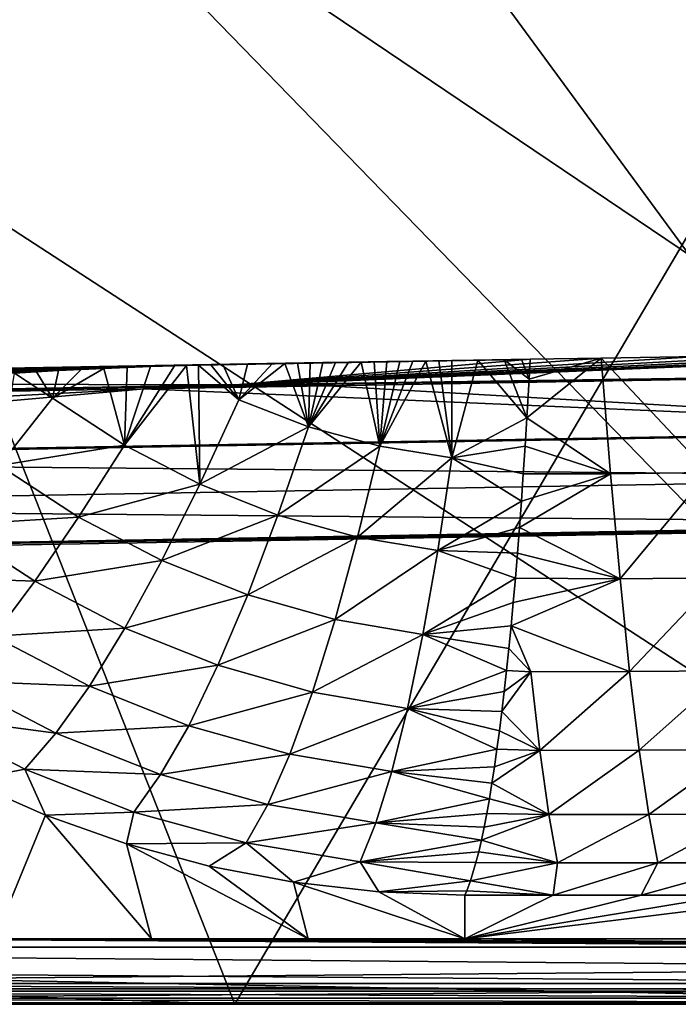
# Model space of a CAD drawing. Header units: inches. Extents: x -10.5 to 10.4, y -7.1 to 7.1.
# Tile 3 of 12: x -3.3 to 0.5, y -7.1 to -1.5. Entities that reach past the tile are written whole.
import ezdxf

# ---------------------------------------------------------------- set-up
doc = ezdxf.new("R2010")
doc.units = ezdxf.units.IN
doc.layers.get('0').update_dxf_attribs({"true_color": 0xc2ced6})

msp = doc.modelspace()

# ---------------------------------------------------------------- linework, layer by layer
for points in [[(-10.5009, 7.0866), (-10.5009, -7.0866), (3.2786, -7.0866), (-10.5009, 7.0866)], [(3.2786, -7.0866), (3.2786, 7.0866), (-10.5009, 7.0866), (3.2786, -7.0866)], [(3.6563, 7.0866), (-6.6038, 6.8898), (3.6563, -7.0866), (3.6563, 7.0866)], [(-7.5591, 6.8898), (-2.0418, -7.0866), (-7.5591, -6.8898), (-7.5591, 6.8898)], [(-2.0418, -7.0866), (-7.5591, 6.8898), (5.9905, 6.5472), (-2.0418, -7.0866)], [(3.6563, -7.0866), (-6.6038, 6.8898), (-6.6038, -6.8898), (3.6563, -7.0866)], [(3.6563, -7.0866), (-6.6038, -6.8898), (-6.6038, 6.8898), (3.6563, -7.0866)], [(6.2237, 6.5472), (3.6563, -7.0866), (-6.6038, 6.8898), (6.2237, 6.5472)], [(3.2786, -7.0866), (-2.0418, -7.0866), (5.9905, 6.5472), (3.2786, -7.0866)], [(-10.5009, 4.6063), (2.8191, -4.3738), (-10.5009, -4.6063), (-10.5009, 4.6063)], [(-10.5009, 4.6063), (2.8191, 4.3738), (2.8191, -4.3738), (-10.5009, 4.6063)], [(10.1132, -1.3595), (-7.4409, 0), (3.2786, -6.9685), (10.1132, -1.3595)], [(3.2786, -6.9685), (-7.4409, 0), (-7.4409, -6.8898), (3.2786, -6.9685)], [(-1.9639, -3.5716), (2.8014, -3.3732), (-2.0364, -3.5727), (-1.9639, -3.5716)], [(2.8014, -3.3732), (2.2486, -3.3827), (-2.0364, -3.5727), (2.8014, -3.3732)], [(1.6957, -3.3923), (-2.0364, -3.5727), (2.2486, -3.3827), (1.6957, -3.3923)], [(-2.0364, -3.5727), (1.6957, -3.3923), (1.1428, -3.4018), (-2.0364, -3.5727)], [(1.1428, -3.4018), (0.59, -3.4113), (-2.0364, -3.5727), (1.1428, -3.4018)], [(-1.9639, -3.5716), (2.8037, -3.5019), (2.8014, -3.3732), (-1.9639, -3.5716)], [(-7.8853, -3.5589), (-0.3664, -3.4277), (-0.4159, -3.4285), (-7.8853, -3.5589)], [(-2.0364, -3.5727), (-0.3664, -3.4277), (-7.8853, -3.5589), (-2.0364, -3.5727)], [(-7.8853, -3.5589), (-0.4159, -3.4285), (-0.5149, -3.4302), (-7.8853, -3.5589)], [(-7.8853, -3.5589), (-0.5149, -3.4302), (-0.6633, -3.4327), (-7.8853, -3.5589)], [(-7.8853, -3.5589), (-0.6633, -3.4327), (-0.8114, -3.435), (-7.8853, -3.5589)], [(-0.8114, -3.435), (-0.8853, -3.4362), (-7.8853, -3.5589), (-0.8114, -3.435)], [(-7.8853, -3.5589), (-0.8853, -3.4362), (-0.9591, -3.4374), (-7.8853, -3.5589)], [(-0.9591, -3.4374), (-1.0327, -3.4385), (-7.8853, -3.5589), (-0.9591, -3.4374)], [(-7.8853, -3.5589), (-1.0327, -3.4385), (-1.1061, -3.4397), (-7.8853, -3.5589)], [(-7.8853, -3.5589), (-1.1061, -3.4397), (-1.1794, -3.4408), (-7.8853, -3.5589)], [(-7.8853, -3.5589), (-1.1794, -3.4408), (-1.2525, -3.442), (-7.8853, -3.5589)], [(-7.8853, -3.5589), (-1.2525, -3.442), (-1.3254, -3.4432), (-7.8853, -3.5589)], [(-7.8853, -3.5589), (-1.3254, -3.4432), (-1.3981, -3.4443), (-7.8853, -3.5589)], [(-7.8853, -3.5589), (-1.3981, -3.4443), (-1.4705, -3.4455), (-7.8853, -3.5589)], [(-7.8853, -3.5589), (-1.4705, -3.4455), (-1.5427, -3.4467), (-7.8853, -3.5589)], [(-7.8853, -3.5589), (-1.5427, -3.4467), (-1.6146, -3.448), (-7.8853, -3.5589)], [(-7.8853, -3.5589), (-1.6146, -3.448), (-1.6863, -3.4492), (-7.8853, -3.5589)], [(-7.8853, -3.5589), (-1.6863, -3.4492), (-1.7576, -3.4506), (-7.8853, -3.5589)], [(-1.7576, -3.4506), (-1.8287, -3.4519), (-7.8853, -3.5589), (-1.7576, -3.4506)], [(-7.8853, -3.5589), (-1.8287, -3.4519), (-1.9698, -3.4548), (-7.8853, -3.5589)], [(-1.9698, -3.4548), (-2.1095, -3.4579), (-7.8853, -3.5589), (-1.9698, -3.4548)], [(-7.8853, -3.5589), (-2.1095, -3.4579), (-2.1789, -3.4595), (-7.8853, -3.5589)], [(-7.8853, -3.5589), (-2.1789, -3.4595), (-2.2478, -3.4613), (-7.8853, -3.5589)], [(-7.8853, -3.5589), (-2.2478, -3.4613), (-2.3164, -3.4631), (-7.8853, -3.5589)], [(-2.3164, -3.4631), (-2.2478, -3.4613), (-2.2405, -4.1361), (-2.3164, -3.4631)], [(-2.1789, -3.4595), (-2.0199, -3.6584), (-2.2478, -3.4613), (-2.1789, -3.4595)], [(-2.0199, -3.6584), (-2.2405, -4.1361), (-2.2478, -3.4613), (-2.0199, -3.6584)], [(-2.0199, -3.6584), (-2.1789, -3.4595), (-2.1095, -3.4579), (-2.0199, -3.6584)], [(-2.0199, -3.6584), (-2.1095, -3.4579), (-1.9698, -3.4548), (-2.0199, -3.6584)], [(0.59, -3.4113), (0.0371, -3.4208), (-2.0364, -3.5727), (0.59, -3.4113)], [(0.0371, -3.4208), (-0.3664, -3.4277), (-2.0364, -3.5727), (0.0371, -3.4208)], [(-1.8287, -3.4519), (-1.7576, -3.4506), (-2.0199, -3.6584), (-1.8287, -3.4519)], [(-1.7576, -3.4506), (-1.6248, -3.8116), (-2.0199, -3.6584), (-1.7576, -3.4506)], [(-1.8287, -3.4519), (-2.0199, -3.6584), (-1.9698, -3.4548), (-1.8287, -3.4519)], [(-1.6248, -3.8116), (-1.7576, -3.4506), (-1.6863, -3.4492), (-1.6248, -3.8116)], [(-1.6863, -3.4492), (-1.6146, -3.448), (-1.6248, -3.8116), (-1.6863, -3.4492)], [(-1.3254, -3.4432), (-1.2199, -3.9212), (-1.6248, -3.8116), (-1.3254, -3.4432)], [(-1.6248, -3.8116), (-1.3981, -3.4443), (-1.3254, -3.4432), (-1.6248, -3.8116)], [(-1.3981, -3.4443), (-1.6248, -3.8116), (-1.4705, -3.4455), (-1.3981, -3.4443)], [(-1.6248, -3.8116), (-1.5427, -3.4467), (-1.4705, -3.4455), (-1.6248, -3.8116)], [(-1.6248, -3.8116), (-1.6146, -3.448), (-1.5427, -3.4467), (-1.6248, -3.8116)], [(-1.2199, -3.9212), (-1.3254, -3.4432), (-1.2525, -3.442), (-1.2199, -3.9212)], [(-1.1794, -3.4408), (-1.2199, -3.9212), (-1.2525, -3.442), (-1.1794, -3.4408)], [(-1.2199, -3.9212), (-0.9591, -3.4374), (-0.81, -3.9859), (-1.2199, -3.9212)], [(-0.9591, -3.4374), (-1.2199, -3.9212), (-1.0327, -3.4385), (-0.9591, -3.4374)], [(-1.2199, -3.9212), (-1.1061, -3.4397), (-1.0327, -3.4385), (-1.2199, -3.9212)], [(-1.1794, -3.4408), (-1.1061, -3.4397), (-1.2199, -3.9212), (-1.1794, -3.4408)], [(-0.9591, -3.4374), (-0.8853, -3.4362), (-0.81, -3.9859), (-0.9591, -3.4374)], [(-0.8114, -3.435), (-0.81, -3.9859), (-0.8853, -3.4362), (-0.8114, -3.435)], [(-0.6633, -3.4327), (-0.81, -3.9859), (-0.8114, -3.435), (-0.6633, -3.4327)], [(-0.81, -3.9859), (-0.6633, -3.4327), (-0.3852, -3.7598), (-0.81, -3.9859)], [(-0.3852, -3.7598), (-0.6633, -3.4327), (-0.5149, -3.4302), (-0.3852, -3.7598)], [(-0.4159, -3.4285), (-0.3725, -3.5398), (-0.5149, -3.4302), (-0.4159, -3.4285)], [(-0.5149, -3.4302), (-0.3725, -3.5398), (-0.3852, -3.7598), (-0.5149, -3.4302)], [(-0.4159, -3.4285), (-0.3664, -3.4277), (-0.3725, -3.5398), (-0.4159, -3.4285)], [(0.0371, -3.4208), (-0.3852, -3.7598), (-0.3725, -3.5398), (0.0371, -3.4208)], [(0.0894, -4.0777), (-0.3852, -3.7598), (0.0371, -3.4208), (0.0894, -4.0777)], [(-0.3725, -3.5398), (-0.3664, -3.4277), (0.0371, -3.4208), (-0.3725, -3.5398)], [(0.0371, -3.4208), (0.59, -3.4113), (0.645, -4.0706), (0.0371, -3.4208)], [(0.645, -4.0706), (0.0894, -4.0777), (0.0371, -3.4208), (0.645, -4.0706)], [(-7.8853, -3.5589), (-2.3164, -3.4631), (-2.3845, -3.4651), (-7.8853, -3.5589)], [(-2.3845, -3.4651), (-2.5197, -3.4693), (-7.8853, -3.5589), (-2.3845, -3.4651)], [(-7.8853, -3.57), (-2.5197, -3.4693), (-2.6531, -3.4739), (-7.8853, -3.57)], [(-7.8853, -3.5589), (-2.5197, -3.4693), (-7.8853, -3.57), (-7.8853, -3.5589)], [(-2.6531, -3.4739), (-2.7847, -3.4792), (-7.8853, -3.57), (-2.6531, -3.4739)], [(-7.8853, -3.57), (-2.7847, -3.4792), (-2.9145, -3.485), (-7.8853, -3.57)], [(-7.8853, -3.57), (-2.9145, -3.485), (-3.0423, -3.4915), (-7.8853, -3.57)], [(-7.8853, -3.57), (-3.0423, -3.4915), (-3.1681, -3.4987), (-7.8853, -3.57)], [(-7.8853, -3.57), (-3.1681, -3.4987), (-3.2917, -3.5068), (-7.8853, -3.57)], [(-3.0763, -3.6488), (-3.3785, -4.03), (-3.2917, -3.5068), (-3.0763, -3.6488)], [(-3.0763, -3.6488), (-3.2917, -3.5068), (-3.1681, -3.4987), (-3.0763, -3.6488)], [(-3.0423, -3.4915), (-3.0763, -3.6488), (-3.1681, -3.4987), (-3.0423, -3.4915)], [(-3.0763, -3.6488), (-2.7847, -3.4792), (-2.6687, -3.9144), (-3.0763, -3.6488)], [(-3.0763, -3.6488), (-2.9145, -3.485), (-2.7847, -3.4792), (-3.0763, -3.6488)], [(-3.0763, -3.6488), (-3.0423, -3.4915), (-2.9145, -3.485), (-3.0763, -3.6488)], [(-2.6531, -3.4739), (-2.6687, -3.9144), (-2.7847, -3.4792), (-2.6531, -3.4739)], [(-2.6687, -3.9144), (-2.3164, -3.4631), (-2.2405, -4.1361), (-2.6687, -3.9144)], [(-2.3845, -3.4651), (-2.3164, -3.4631), (-2.6687, -3.9144), (-2.3845, -3.4651)], [(-2.3845, -3.4651), (-2.6687, -3.9144), (-2.5197, -3.4693), (-2.3845, -3.4651)], [(-2.6531, -3.4739), (-2.5197, -3.4693), (-2.6687, -3.9144), (-2.6531, -3.4739)], [(-1.9639, -3.5716), (-1.8972, -3.5712), (2.8037, -3.5019), (-1.9639, -3.5716)], [(2.8037, -3.5019), (-1.8972, -3.5712), (-1.8534, -3.5716), (2.8037, -3.5019)], [(2.8037, -3.5019), (-1.8395, -3.5727), (-1.8534, -3.5742), (2.8037, -3.5019)], [(-1.5155, -3.5773), (2.8037, -3.5019), (-1.8534, -3.5742), (-1.5155, -3.5773)], [(-1.8534, -3.5716), (-1.8395, -3.5727), (2.8037, -3.5019), (-1.8534, -3.5716)], [(2.8094, -3.8263), (2.8037, -3.5019), (-1.5155, -3.5773), (2.8094, -3.8263)], [(-2.0364, -3.5727), (-7.8853, -3.5589), (-7.8833, -3.6744), (-2.0364, -3.5727)], [(-7.8833, -3.6744), (-2.1088, -3.5742), (-2.0364, -3.5727), (-7.8833, -3.6744)], [(-2.1088, -3.5742), (-7.8833, -3.6744), (-2.1755, -3.5761), (-2.1088, -3.5742)], [(-1.9639, -3.5716), (-2.2194, -3.578), (-2.2332, -3.5795), (-1.9639, -3.5716)], [(-1.9639, -3.5716), (-2.2332, -3.5795), (-2.2194, -3.5806), (-1.9639, -3.5716)], [(-2.2194, -3.5806), (-2.1755, -3.581), (-1.8972, -3.5712), (-2.2194, -3.5806)], [(-1.9639, -3.5716), (-2.2194, -3.5806), (-1.8972, -3.5712), (-1.9639, -3.5716)], [(-1.9639, -3.5716), (-2.0364, -3.5727), (-2.2194, -3.578), (-1.9639, -3.5716)], [(-2.2194, -3.578), (-2.0364, -3.5727), (-2.1088, -3.5742), (-2.2194, -3.578)], [(-2.1088, -3.5742), (-2.1755, -3.5761), (-2.2194, -3.578), (-2.1088, -3.5742)], [(-1.8972, -3.5712), (-2.1755, -3.581), (-1.8534, -3.5716), (-1.8972, -3.5712)], [(-1.8534, -3.5716), (-2.1755, -3.581), (-1.8395, -3.5727), (-1.8534, -3.5716)], [(-2.1755, -3.581), (-2.1088, -3.5806), (-1.8395, -3.5727), (-2.1755, -3.581)], [(-2.1088, -3.5806), (-1.8534, -3.5742), (-1.8395, -3.5727), (-2.1088, -3.5806)], [(-2.0364, -3.5795), (-1.8534, -3.5742), (-2.1088, -3.5806), (-2.0364, -3.5795)], [(-2.0364, -3.5795), (-1.8972, -3.5761), (-1.8534, -3.5742), (-2.0364, -3.5795)], [(-1.8534, -3.5742), (-1.8972, -3.5761), (-1.5155, -3.5773), (-1.8534, -3.5742)], [(-7.8833, -3.6744), (-2.2194, -3.578), (-2.1755, -3.5761), (-7.8833, -3.6744)], [(-2.2194, -3.578), (-7.8833, -3.6744), (-7.8217, -3.6787), (-2.2194, -3.578)], [(-2.2194, -3.578), (-7.8217, -3.6787), (-2.2332, -3.5795), (-2.2194, -3.578)], [(-7.8217, -3.6787), (-7.076, -3.6744), (-2.2332, -3.5795), (-7.8217, -3.6787)], [(-7.076, -3.6744), (-2.2194, -3.5806), (-2.2332, -3.5795), (-7.076, -3.6744)], [(-7.076, -3.6744), (-2.5572, -3.5955), (-2.2194, -3.5806), (-7.076, -3.6744)], [(-7.076, -3.8367), (-7.076, -3.9989), (-2.5572, -3.5955), (-7.076, -3.8367)], [(-7.076, -3.9989), (2.8094, -3.8263), (-2.5572, -3.5955), (-7.076, -3.9989)], [(-7.076, -3.6744), (-7.076, -3.8367), (-2.5572, -3.5955), (-7.076, -3.6744)], [(-2.0364, -3.5795), (-2.5572, -3.5955), (-1.5155, -3.5773), (-2.0364, -3.5795)], [(2.8094, -3.8263), (-1.5155, -3.5773), (-2.5572, -3.5955), (2.8094, -3.8263)], [(-2.0364, -3.5795), (-2.1088, -3.5806), (-2.5572, -3.5955), (-2.0364, -3.5795)], [(-2.2194, -3.5806), (-2.5572, -3.5955), (-2.1755, -3.581), (-2.2194, -3.5806)], [(-2.1088, -3.5806), (-2.1755, -3.581), (-2.5572, -3.5955), (-2.1088, -3.5806)], [(-1.8972, -3.5761), (-2.0364, -3.5795), (-1.9639, -3.578), (-1.8972, -3.5761)], [(-2.0364, -3.5795), (-1.5155, -3.5773), (-1.9639, -3.578), (-2.0364, -3.5795)], [(-1.5155, -3.5773), (-1.8972, -3.5761), (-1.9639, -3.578), (-1.5155, -3.5773)], [(-3.3785, -4.03), (-3.0763, -3.6488), (-2.6687, -3.9144), (-3.3785, -4.03)], [(-2.2405, -4.1361), (-2.0199, -3.6584), (-1.6248, -3.8116), (-2.2405, -4.1361)], [(-0.3952, -3.9208), (-0.81, -3.9859), (-0.3852, -3.7598), (-0.3952, -3.9208)], [(-0.3952, -3.9208), (-0.3852, -3.7598), (0.0894, -4.0777), (-0.3952, -3.9208)], [(-7.0811, -4.0049), (2.8095, -3.8323), (-7.076, -3.9989), (-7.0811, -4.0049)], [(2.8095, -3.8323), (-7.0811, -4.0049), (2.8142, -4.095), (2.8095, -3.8323)], [(-7.076, -3.9989), (2.8095, -3.8323), (2.8094, -3.8263), (-7.076, -3.9989)], [(-1.6248, -3.8116), (-1.7974, -4.3111), (-2.2405, -4.1361), (-1.6248, -3.8116)], [(-1.7974, -4.3111), (-1.6248, -3.8116), (-1.2199, -3.9212), (-1.7974, -4.3111)], [(-2.6687, -3.9144), (-2.9284, -4.3239), (-3.3785, -4.03), (-2.6687, -3.9144)], [(-2.9284, -4.3239), (-2.6687, -3.9144), (-2.2405, -4.1361), (-2.9284, -4.3239)], [(-1.2199, -3.9212), (-1.3454, -4.4372), (-1.7974, -4.3111), (-1.2199, -3.9212)], [(-1.3454, -4.4372), (-1.2199, -3.9212), (-0.81, -3.9859), (-1.3454, -4.4372)], [(-0.81, -3.9859), (-0.3952, -3.9208), (-0.4056, -4.0783), (-0.81, -3.9859)], [(-0.3952, -3.9208), (0.0894, -4.0777), (-0.4056, -4.0783), (-0.3952, -3.9208)], [(-7.0783, -4.2677), (2.8142, -4.095), (-7.0811, -4.0049), (-7.0783, -4.2677)], [(-0.81, -3.9859), (-0.8907, -4.5126), (-1.3454, -4.4372), (-0.81, -3.9859)], [(-0.8907, -4.5126), (-0.81, -3.9859), (-0.4163, -4.232), (-0.8907, -4.5126)], [(-0.81, -3.9859), (-0.4056, -4.0783), (-0.4163, -4.232), (-0.81, -3.9859)], [(-3.6641, -4.3686), (-3.3785, -4.03), (-2.9284, -4.3239), (-3.6641, -4.3686)], [(0.1434, -4.6728), (0.0894, -4.0777), (0.645, -4.0706), (0.1434, -4.6728)], [(0.645, -4.0706), (0.7018, -4.6679), (0.1434, -4.6728), (0.645, -4.0706)], [(2.8142, -4.095), (-7.0783, -4.2677), (2.8188, -4.3577), (2.8142, -4.095)], [(0.0894, -4.0777), (0.1434, -4.6728), (-0.4273, -4.3819), (0.0894, -4.0777)], [(-0.4163, -4.232), (0.0894, -4.0777), (-0.4273, -4.3819), (-0.4163, -4.232)], [(0.0894, -4.0777), (-0.4163, -4.232), (-0.4056, -4.0783), (0.0894, -4.0777)], [(-2.2405, -4.1361), (-2.4564, -4.5694), (-2.9284, -4.3239), (-2.2405, -4.1361)], [(-2.4564, -4.5694), (-2.2405, -4.1361), (-1.7974, -4.3111), (-2.4564, -4.5694)], [(-0.4163, -4.232), (-0.4273, -4.3819), (-0.8907, -4.5126), (-0.4163, -4.232)], [(2.8188, -4.3577), (-7.0783, -4.2677), (-7.0755, -4.5304), (2.8188, -4.3577)], [(-2.9284, -4.3239), (-3.1769, -4.687), (-3.6641, -4.3686), (-2.9284, -4.3239)], [(-3.1769, -4.687), (-2.9284, -4.3239), (-2.4564, -4.5694), (-3.1769, -4.687)], [(-1.7974, -4.3111), (-1.9689, -4.7635), (-2.4564, -4.5694), (-1.7974, -4.3111)], [(-1.9689, -4.7635), (-1.7974, -4.3111), (-1.3454, -4.4372), (-1.9689, -4.7635)], [(2.8191, -4.3738), (-7.0755, -4.5304), (-10.5009, -4.6063), (2.8191, -4.3738)], [(2.8188, -4.3577), (-7.0755, -4.5304), (2.8189, -4.3657), (2.8188, -4.3577)], [(2.8191, -4.3738), (2.8189, -4.3657), (-7.0755, -4.5304), (2.8191, -4.3738)], [(-3.9305, -4.6598), (-3.6641, -4.3686), (-3.1769, -4.687), (-3.9305, -4.6598)], [(-0.8907, -4.5126), (-0.4273, -4.3819), (-0.4387, -4.5278), (-0.8907, -4.5126)], [(-0.4273, -4.3819), (0.1434, -4.6728), (-0.4387, -4.5278), (-0.4273, -4.3819)], [(-1.3454, -4.4372), (-1.4727, -4.9038), (-1.9689, -4.7635), (-1.3454, -4.4372)], [(-1.4727, -4.9038), (-1.3454, -4.4372), (-0.8907, -4.5126), (-1.4727, -4.9038)], [(-0.8907, -4.5126), (-0.9747, -4.9884), (-1.4727, -4.9038), (-0.8907, -4.5126)], [(-0.9747, -4.9884), (-0.8907, -4.5126), (-0.4504, -4.6695), (-0.9747, -4.9884)], [(-0.4387, -4.5278), (-0.4504, -4.6695), (-0.8907, -4.5126), (-0.4387, -4.5278)], [(-2.4564, -4.5694), (-2.6659, -4.953), (-3.1769, -4.687), (-2.4564, -4.5694)], [(-2.6659, -4.953), (-2.4564, -4.5694), (-1.9689, -4.7635), (-2.6659, -4.953)], [(-0.4387, -4.5278), (0.1434, -4.6728), (-0.4504, -4.6695), (-0.4387, -4.5278)], [(-3.1769, -4.687), (-3.4121, -4.9989), (-3.9305, -4.6598), (-3.1769, -4.687)], [(-3.4121, -4.9989), (-3.1769, -4.687), (-2.6659, -4.953), (-3.4121, -4.9989)], [(-0.4504, -4.6695), (-0.4624, -4.807), (-0.9747, -4.9884), (-0.4504, -4.6695)], [(-0.4747, -4.9401), (0.1434, -4.6728), (0.198, -5.1978), (-0.4747, -4.9401)], [(-0.4624, -4.807), (0.1434, -4.6728), (-0.4747, -4.9401), (-0.4624, -4.807)], [(-0.4504, -4.6695), (0.1434, -4.6728), (-0.4624, -4.807), (-0.4504, -4.6695)], [(0.198, -5.1978), (0.1434, -4.6728), (0.7018, -4.6679), (0.198, -5.1978)], [(0.7018, -4.6679), (0.7593, -5.1947), (0.198, -5.1978), (0.7018, -4.6679)], [(-1.9689, -4.7635), (-2.1381, -5.1634), (-2.6659, -4.953), (-1.9689, -4.7635)], [(-2.1381, -5.1634), (-1.9689, -4.7635), (-1.4727, -4.9038), (-2.1381, -5.1634)], [(-0.4624, -4.807), (-0.4747, -4.9401), (-0.9747, -4.9884), (-0.4624, -4.807)], [(-1.4727, -4.9038), (-1.6008, -5.3157), (-2.1381, -5.1634), (-1.4727, -4.9038)], [(-1.6008, -5.3157), (-1.4727, -4.9038), (-0.9747, -4.9884), (-1.6008, -5.3157)], [(-2.6659, -4.953), (-2.8674, -5.282), (-3.4121, -4.9989), (-2.6659, -4.953)], [(-2.8674, -5.282), (-2.6659, -4.953), (-2.1381, -5.1634), (-2.8674, -5.282)], [(-0.9747, -4.9884), (-0.4747, -4.9401), (-0.4874, -5.0687), (-0.9747, -4.9884)], [(-0.4874, -5.0687), (-0.4747, -4.9401), (-0.3632, -5.2007), (-0.4874, -5.0687)], [(-0.4747, -4.9401), (0.198, -5.1978), (-0.3632, -5.2007), (-0.4747, -4.9401)], [(-3.6291, -5.2523), (-3.4121, -4.9989), (-2.8674, -5.282), (-3.6291, -5.2523)], [(-0.9747, -4.9884), (-1.0618, -5.408), (-1.6008, -5.3157), (-0.9747, -4.9884)], [(-0.5003, -5.1926), (-1.0618, -5.408), (-0.9747, -4.9884), (-0.5003, -5.1926)], [(-0.4874, -5.0687), (-0.5003, -5.1926), (-0.9747, -4.9884), (-0.4874, -5.0687)], [(-0.3632, -5.2007), (-0.5003, -5.1926), (-0.4874, -5.0687), (-0.3632, -5.2007)], [(-2.1381, -5.1634), (-2.3038, -5.506), (-2.8674, -5.282), (-2.1381, -5.1634)], [(-2.3038, -5.506), (-2.1381, -5.1634), (-1.6008, -5.3157), (-2.3038, -5.506)], [(-1.0618, -5.408), (-0.5003, -5.1926), (-0.5135, -5.3118), (-1.0618, -5.408)], [(-0.3632, -5.2007), (-0.5135, -5.3118), (-0.5003, -5.1926), (-0.3632, -5.2007)], [(-0.5135, -5.3118), (-0.3632, -5.2007), (-0.527, -5.4262), (-0.5135, -5.3118)], [(-0.3632, -5.2007), (-0.3115, -5.6467), (-0.527, -5.4262), (-0.3632, -5.2007)], [(-0.3115, -5.6467), (-0.3632, -5.2007), (0.198, -5.1978), (-0.3115, -5.6467)], [(-0.3115, -5.6467), (0.198, -5.1978), (0.2526, -5.6453), (-0.3115, -5.6467)], [(0.2526, -5.6453), (0.198, -5.1978), (0.7593, -5.1947), (0.2526, -5.6453)], [(0.7593, -5.1947), (0.8167, -5.6436), (0.2526, -5.6453), (0.7593, -5.1947)], [(-3.8271, -5.4459), (-3.6291, -5.2523), (-3.0569, -5.5492), (-3.8271, -5.4459)], [(-2.8674, -5.282), (-3.0569, -5.5492), (-3.6291, -5.2523), (-2.8674, -5.282)], [(-3.0569, -5.5492), (-2.8674, -5.282), (-2.3038, -5.506), (-3.0569, -5.5492)], [(-1.6008, -5.3157), (-1.7291, -5.6682), (-2.3038, -5.506), (-1.6008, -5.3157)], [(-1.7291, -5.6682), (-1.6008, -5.3157), (-1.0618, -5.408), (-1.7291, -5.6682)], [(-0.5135, -5.3118), (-0.527, -5.4262), (-1.0618, -5.408), (-0.5135, -5.3118)], [(-1.0618, -5.408), (-1.1512, -5.7666), (-1.7291, -5.6682), (-1.0618, -5.408)], [(-1.0618, -5.408), (-0.5547, -5.6399), (-1.1512, -5.7666), (-1.0618, -5.408)], [(-0.5547, -5.6399), (-1.0618, -5.408), (-0.5407, -5.5356), (-0.5547, -5.6399)], [(-1.0618, -5.408), (-0.527, -5.4262), (-0.5407, -5.5356), (-1.0618, -5.408)], [(-3.0569, -5.5492), (-3.2336, -5.7532), (-3.8271, -5.4459), (-3.0569, -5.5492)], [(-3.8271, -5.4459), (-3.2336, -5.7532), (-3.5626, -5.8172), (-3.8271, -5.4459)], [(-0.5407, -5.5356), (-0.527, -5.4262), (-0.3115, -5.6467), (-0.5407, -5.5356)], [(-2.3038, -5.506), (-2.4629, -5.7838), (-3.0569, -5.5492), (-2.3038, -5.506)], [(-2.4629, -5.7838), (-2.3038, -5.506), (-1.7291, -5.6682), (-2.4629, -5.7838)], [(-3.2336, -5.7532), (-3.0569, -5.5492), (-2.4629, -5.7838), (-3.2336, -5.7532)], [(-0.3115, -5.6467), (-0.5547, -5.6399), (-0.5407, -5.5356), (-0.3115, -5.6467)], [(-1.1512, -5.7666), (-0.5547, -5.6399), (-0.5689, -5.7391), (-1.1512, -5.7666)], [(-0.3115, -5.6467), (-0.5689, -5.7391), (-0.5547, -5.6399), (-0.3115, -5.6467)], [(-1.7291, -5.6682), (-1.855, -5.9536), (-2.4629, -5.7838), (-1.7291, -5.6682)], [(-1.855, -5.9536), (-1.7291, -5.6682), (-1.1512, -5.7666), (-1.855, -5.9536)], [(-0.5833, -5.833), (-0.3115, -5.6467), (-0.2607, -6.0095), (-0.5833, -5.833)], [(-0.3115, -5.6467), (-0.5833, -5.833), (-0.5689, -5.7391), (-0.3115, -5.6467)], [(-0.2607, -6.0095), (-0.3115, -5.6467), (0.2526, -5.6453), (-0.2607, -6.0095)], [(0.2526, -5.6453), (0.3062, -6.0091), (-0.2607, -6.0095), (0.2526, -5.6453)], [(0.3062, -6.0091), (0.2526, -5.6453), (0.8167, -5.6436), (0.3062, -6.0091)], [(0.8167, -5.6436), (0.8731, -6.0085), (0.3062, -6.0091), (0.8167, -5.6436)], [(-0.5689, -5.7391), (-0.5833, -5.833), (-1.1512, -5.7666), (-0.5689, -5.7391)], [(-3.5626, -5.8172), (-3.2336, -5.7532), (-3.1167, -6.0135), (-3.5626, -5.8172)], [(-2.4629, -5.7838), (-2.6146, -5.9959), (-3.2336, -5.7532), (-2.4629, -5.7838)], [(-2.6146, -5.9959), (-3.1167, -6.0135), (-3.2336, -5.7532), (-2.6146, -5.9959)], [(-2.6146, -5.9959), (-2.4629, -5.7838), (-1.855, -5.9536), (-2.6146, -5.9959)], [(-1.1512, -5.7666), (-1.2412, -6.0568), (-1.855, -5.9536), (-1.1512, -5.7666)], [(-1.2412, -6.0568), (-1.1512, -5.7666), (-0.598, -5.9216), (-1.2412, -6.0568)], [(-1.1512, -5.7666), (-0.5833, -5.833), (-0.598, -5.9216), (-1.1512, -5.7666)], [(-3.4049, -6.7157), (-3.5626, -5.8172), (-3.1167, -6.0135), (-3.4049, -6.7157)], [(-0.5833, -5.833), (-0.2607, -6.0095), (-0.598, -5.9216), (-0.5833, -5.833)], [(-1.855, -5.9536), (-1.9778, -6.1714), (-2.6146, -5.9959), (-1.855, -5.9536)], [(-1.9778, -6.1714), (-1.855, -5.9536), (-1.2412, -6.0568), (-1.9778, -6.1714)], [(-0.598, -5.9216), (-0.6128, -6.0048), (-1.2412, -6.0568), (-0.598, -5.9216)], [(-0.598, -5.9216), (-0.2607, -6.0095), (-0.6128, -6.0048), (-0.598, -5.9216)], [(-2.5157, -6.7157), (-3.4049, -6.7157), (-3.1167, -6.0135), (-2.5157, -6.7157)], [(-3.1167, -6.0135), (-2.6146, -5.9959), (-2.6573, -6.1756), (-3.1167, -6.0135)], [(-2.6573, -6.1756), (-2.5157, -6.7157), (-3.1167, -6.0135), (-2.6573, -6.1756)], [(-2.6573, -6.1756), (-2.6146, -5.9959), (-1.9778, -6.1714), (-2.6573, -6.1756)], [(-1.2412, -6.0568), (-0.6128, -6.0048), (-0.6279, -6.0825), (-1.2412, -6.0568)], [(-0.2117, -6.2842), (-0.6431, -6.1546), (-0.2607, -6.0095), (-0.2117, -6.2842)], [(-0.2607, -6.0095), (-0.6431, -6.1546), (-0.6279, -6.0825), (-0.2607, -6.0095)], [(-0.6128, -6.0048), (-0.2607, -6.0095), (-0.6279, -6.0825), (-0.6128, -6.0048)], [(-0.2117, -6.2842), (-0.2607, -6.0095), (0.3062, -6.0091), (-0.2117, -6.2842)], [(0.3062, -6.0091), (0.358, -6.2843), (-0.2117, -6.2842), (0.3062, -6.0091)], [(0.358, -6.2843), (0.3062, -6.0091), (0.8731, -6.0085), (0.358, -6.2843)], [(0.8731, -6.0085), (0.9276, -6.2842), (0.358, -6.2843), (0.8731, -6.0085)], [(-1.2412, -6.0568), (-1.3312, -6.2778), (-1.9778, -6.1714), (-1.2412, -6.0568)], [(-1.3312, -6.2778), (-1.2412, -6.0568), (-0.6431, -6.1546), (-1.3312, -6.2778)], [(-1.2412, -6.0568), (-0.6279, -6.0825), (-0.6431, -6.1546), (-1.2412, -6.0568)], [(-2.6573, -6.1756), (-1.9778, -6.1714), (-2.1869, -6.3026), (-2.6573, -6.1756)], [(-1.6265, -6.7157), (-2.5157, -6.7157), (-2.6573, -6.1756), (-1.6265, -6.7157)], [(-2.6573, -6.1756), (-2.1869, -6.3026), (-1.6265, -6.7157), (-2.6573, -6.1756)], [(-2.1869, -6.3026), (-1.9778, -6.1714), (-1.7083, -6.3937), (-2.1869, -6.3026)], [(-1.9778, -6.1714), (-1.3312, -6.2778), (-1.7083, -6.3937), (-1.9778, -6.1714)], [(-0.6431, -6.1546), (-0.6585, -6.2211), (-1.3312, -6.2778), (-0.6431, -6.1546)], [(-0.6585, -6.2211), (-0.6431, -6.1546), (-0.2117, -6.2842), (-0.6585, -6.2211)], [(-1.3312, -6.2778), (-0.6585, -6.2211), (-0.674, -6.2819), (-1.3312, -6.2778)], [(-0.674, -6.2819), (-0.6585, -6.2211), (-0.2117, -6.2842), (-0.674, -6.2819)], [(-2.1869, -6.3026), (-1.7083, -6.3937), (-1.6265, -6.7157), (-2.1869, -6.3026)], [(-1.2242, -6.4485), (-1.7083, -6.3937), (-1.3312, -6.2778), (-1.2242, -6.4485)], [(-0.674, -6.2819), (-0.7055, -6.3861), (-1.3312, -6.2778), (-0.674, -6.2819)], [(-1.2242, -6.4485), (-1.3312, -6.2778), (-0.7055, -6.3861), (-1.2242, -6.4485)], [(-0.674, -6.2819), (-0.2117, -6.2842), (-0.7055, -6.3861), (-0.674, -6.2819)], [(-0.7055, -6.3861), (-0.2117, -6.2842), (-0.2366, -6.4669), (-0.7055, -6.3861)], [(-0.2366, -6.4669), (-0.2117, -6.2842), (0.358, -6.2843), (-0.2366, -6.4669)], [(0.358, -6.2843), (0.2641, -6.4669), (-0.2366, -6.4669), (0.358, -6.2843)], [(0.9276, -6.2842), (0.7649, -6.4669), (0.2641, -6.4669), (0.9276, -6.2842)], [(0.2641, -6.4669), (0.358, -6.2843), (0.9276, -6.2842), (0.2641, -6.4669)], [(-0.7373, -6.7157), (-1.6265, -6.7157), (-1.7083, -6.3937), (-0.7373, -6.7157)], [(-1.7083, -6.3937), (-1.2242, -6.4485), (-0.7373, -6.7157), (-1.7083, -6.3937)], [(-0.7055, -6.3861), (-0.7267, -6.4426), (-1.2242, -6.4485), (-0.7055, -6.3861)], [(-0.7267, -6.4426), (-0.7055, -6.3861), (-0.2366, -6.4669), (-0.7267, -6.4426)], [(-0.7373, -6.4669), (-1.2242, -6.4485), (-0.7267, -6.4426), (-0.7373, -6.4669)], [(-0.7373, -6.7157), (-1.2242, -6.4485), (-0.7373, -6.4669), (-0.7373, -6.7157)], [(-0.2366, -6.4669), (-0.7373, -6.4669), (-0.7267, -6.4426), (-0.2366, -6.4669)], [(0.7649, -6.4669), (1.2656, -6.4669), (-0.7373, -6.7157), (0.7649, -6.4669)], [(3.2786, -6.7157), (-0.7373, -6.7157), (1.2656, -6.4669), (3.2786, -6.7157)], [(0.2641, -6.4669), (0.7649, -6.4669), (-0.7373, -6.7157), (0.2641, -6.4669)], [(-0.7373, -6.7157), (-0.2366, -6.4669), (0.2641, -6.4669), (-0.7373, -6.7157)], [(-0.7373, -6.7157), (-0.7373, -6.4669), (-0.2366, -6.4669), (-0.7373, -6.7157)], [(3.2786, -6.7618), (-10.5009, -6.7618), (-4.294, -6.7157), (3.2786, -6.7618)], [(-4.294, -6.7157), (-3.4049, -6.7157), (3.2786, -6.7618), (-4.294, -6.7157)], [(3.2786, -6.7618), (-3.4049, -6.7157), (-2.5157, -6.7157), (3.2786, -6.7618)], [(3.2786, -6.7618), (-2.5157, -6.7157), (-1.6265, -6.7157), (3.2786, -6.7618)], [(3.2786, -6.7618), (-1.6265, -6.7157), (-0.7373, -6.7157), (3.2786, -6.7618)], [(3.2786, -6.7618), (-0.7373, -6.7157), (3.2786, -6.7157), (3.2786, -6.7618)], [(3.2786, -6.7618), (3.2786, -6.8799), (-10.5009, -6.7618), (3.2786, -6.7618)], [(-10.5009, -6.998), (-10.5009, -6.7618), (3.2786, -6.8799), (-10.5009, -6.998)], [(3.2786, -6.8799), (3.2786, -6.998), (-10.5009, -6.998), (3.2786, -6.8799)], [(-2.0418, -7.0866), (-7.3622, -7.0866), (-7.5591, -6.8898), (-2.0418, -7.0866)], [(-7.4409, -6.8898), (-7.3622, -6.9685), (3.2786, -6.9685), (-7.4409, -6.8898)], [(-6.407, -7.0866), (3.6563, -7.0866), (-6.6038, -6.8898), (-6.407, -7.0866)], [(-6.407, -7.0866), (-6.6038, -6.8898), (3.6563, -7.0866), (-6.407, -7.0866)], [(3.2786, -7.012), (3.2786, -6.9685), (-7.3622, -6.9685), (3.2786, -7.012)], [(3.2786, -7.012), (-7.3622, -6.9685), (-7.3622, -7.012), (3.2786, -7.012)], [(-10.5009, -7.0866), (-10.5009, -6.998), (3.2786, -6.998), (-10.5009, -7.0866)], [(3.2786, -6.998), (3.2786, -7.0866), (-10.5009, -7.0866), (3.2786, -6.998)], [(3.2786, -7.052), (3.2786, -7.012), (-7.3622, -7.012), (3.2786, -7.052)], [(3.2786, -7.052), (-7.3622, -7.012), (-7.3622, -7.052), (3.2786, -7.052)], [(3.2786, -7.0783), (3.2786, -7.052), (-7.3622, -7.052), (3.2786, -7.0783)], [(3.2786, -7.0783), (-7.3622, -7.052), (-7.3622, -7.0783), (3.2786, -7.0783)], [(-7.3622, -7.0783), (-2.0418, -7.0866), (3.2786, -7.0783), (-7.3622, -7.0783)], [(-2.0418, -7.0866), (-7.3622, -7.0783), (-7.3622, -7.0866), (-2.0418, -7.0866)], [(-2.0418, -7.0866), (-7.3622, -7.0866), (-7.3622, -7.0866), (-2.0418, -7.0866)], [(-2.0418, -7.0866), (-7.3622, -7.0866), (-7.3622, -7.0866), (-2.0418, -7.0866)], [(-7.3622, -7.0866), (-2.0418, -7.0866), (-2.0418, -7.0866), (-7.3622, -7.0866)], [(3.6563, -7.0866), (-6.407, -7.0866), (-6.407, -7.0866), (3.6563, -7.0866)], [(-6.407, -7.0866), (3.6563, -7.0866), (-6.407, -7.0866), (-6.407, -7.0866)], [(3.6563, -7.0866), (-6.407, -7.0866), (3.6563, -7.0866), (3.6563, -7.0866)], [(3.2786, -7.0783), (-2.0418, -7.0866), (3.2786, -7.0866), (3.2786, -7.0783)], [(-2.0418, -7.0866), (-2.0418, -7.0866), (3.2786, -7.0866), (-2.0418, -7.0866)], [(3.2786, -7.0866), (3.2786, -7.0866), (-2.0418, -7.0866), (3.2786, -7.0866)]]:
    msp.add_lwpolyline(points)

doc.saveas('drawing.dxf')
